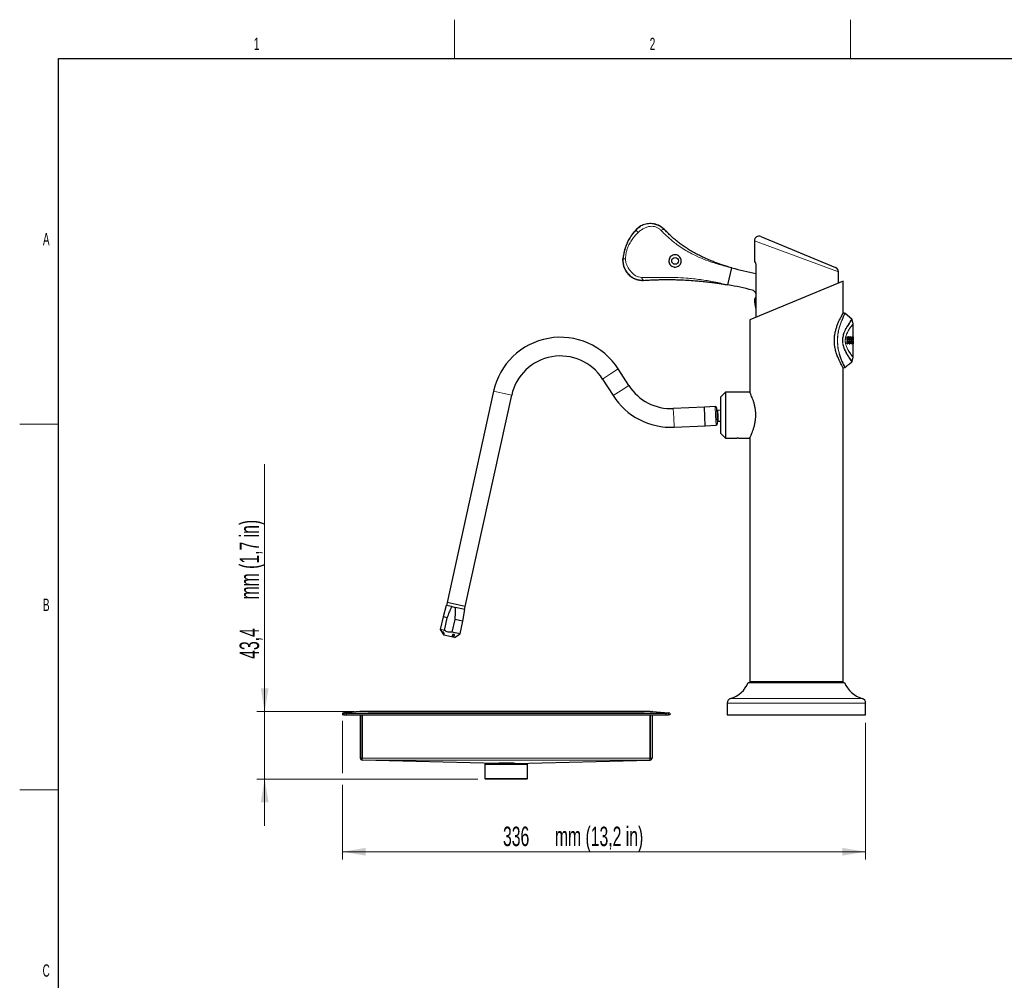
# Model space of a CAD drawing. Header units: millimetres. Extents: x 1 to 419, y 2 to 295.
# Tile 42 of 50: x 2 to 128, y 171 to 294. Entities that reach past the tile are written whole.
import ezdxf

# ---------------------------------------------------------------- set-up
doc = ezdxf.new("R2010")
doc.units = ezdxf.units.MM
doc.styles.add('SLDTEXTSTYLE0', font='TXT', dxfattribs={"width": 0.605})
doc.dimstyles.new('SLDDIMSTYLE1', dxfattribs={"dimtxt": 2.5, "dimasz": 3, "dimexe": 0, "dimexo": 0.0625, "dimtad": 1, "dimdec": 0, "dimlfac": 5, "dimrnd": 1e-09, "dimzin": 12, "dimdsep": 46, "dimtxsty": 'SLDTEXTSTYLE0', "dimsah": 1, "dimcen": 0.09, "dimadec": 0, "dimazin": 3, "dimtfac": 1, "dimtofl": 0, "dimtmove": 0, "dimatfit": 3, "dimfxl": 1, "dimfrac": 2, "dimtolj": 1, "dimtzin": 12, "dimarcsym": 0})
doc.dimstyles.new('SLDDIMSTYLE4', dxfattribs={"dimtxt": 2.5, "dimasz": 3, "dimexe": 0, "dimexo": 0.0625, "dimtad": 1, "dimdec": 1, "dimlfac": 5, "dimrnd": 1e-09, "dimzin": 12, "dimdsep": 46, "dimtxsty": 'SLDTEXTSTYLE0', "dimsah": 1, "dimcen": 0.09, "dimadec": 0, "dimazin": 3, "dimtfac": 1, "dimtmove": 0, "dimatfit": 0, "dimfxl": 1, "dimfrac": 2, "dimtolj": 1, "dimtzin": 12, "dimarcsym": 0})

# ---------------------------------------------------------------- blocks, each defined once
blk = doc.blocks.new('_D_12')
at = {"color": 7, "linetype": 'Continuous', "lineweight": 18}
for p, q in [((42.98, 204.37), (42.98, 197.64)), ((110.2, 204.13), (110.2, 186.55)), ((42.98, 196.14), (42.98, 186.55)), ((42.98, 187.55), (110.2, 187.55))]:
    blk.add_line(p, q, dxfattribs=at)
for points in [[(42.98, 187.55), (45.98, 187.05), (45.98, 188.05)], [(110.2, 187.55), (107.2, 188.05), (107.2, 187.05)]]:
    blk.add_solid(points, dxfattribs=at)
at = {"color": 7, "linetype": 'Continuous', "lineweight": 18, "char_height": 2.5, "attachment_point": 1, "style": 'SLDTEXTSTYLE0'}
for s, insert in [('mm (13,2 in)', (70.28, 190.78)), ('336', (63.61, 190.78))]:
    blk.add_mtext(s, dxfattribs=dict(at, insert=insert))
blk = doc.blocks.new('_D_13')
at = {"color": 7, "linetype": 'Continuous', "lineweight": 18}
for p, q in [((32.98, 205.57), (32.98, 237.36)), ((44.5, 205.57), (31.98, 205.57)), ((32.98, 196.89), (32.98, 205.57)), ((60.37, 196.89), (31.98, 196.89)), ((32.98, 196.89), (32.98, 190.89))]:
    blk.add_line(p, q, dxfattribs=at)
for points in [[(32.98, 205.57), (33.48, 208.57), (32.48, 208.57)], [(32.98, 196.89), (32.48, 193.89), (33.48, 193.89)]]:
    blk.add_solid(points, dxfattribs=at)
at = {"color": 7, "linetype": 'Continuous', "lineweight": 18, "char_height": 2.5, "attachment_point": 1, "rotation": 90, "style": 'SLDTEXTSTYLE0'}
for s, insert in [('mm (1,7 in)', (29.76, 219.98)), ('43,4', (29.76, 212.35))]:
    blk.add_mtext(s, dxfattribs=dict(at, insert=insert))

msp = doc.modelspace()

# ---------------------------------------------------------------- linework, layer by layer
at = {"color": 7, "linetype": 'Continuous', "lineweight": 18}
for p, q in [((57.375, 289.5), (57.375, 294.5)), ((108.25, 289.5), (108.25, 294.5)), ((6.5, 242.5), (1.5, 242.5)), ((6.5, 195.5), (1.5, 195.5))]:
    msp.add_line(p, q, dxfattribs=at)
at = {"color": 7, "linetype": 'Continuous', "lineweight": 25}
for p, q in [((6.5, 7.5), (6.5, 289.5)), ((6.5, 289.5), (413.5, 289.5)), ((83.7085, 267.9964), (83.0969, 268.2324)), ((84.4247, 267.4633), (84.3821, 267.4896)), ((95.9147, 266.075), (95.9147, 263.373)), ((96.7443, 266.6293), (106.3443, 262.6529)), ((79.0127, 263.5405), (79.0215, 263.7436)), ((95.9147, 263.373), (95.9773, 263.373)), ((92.5183, 260.4151), (93.0028, 262.6008)), ((93.0061, 262.6145), (93.003, 262.6008)), ((96.1047, 262.773), (96.1047, 256.2296)), ((106.7147, 260.6244), (106.7147, 262.0985)), ((80.9429, 261.0821), (81.1028, 261.0442)), ((81.003, 261.0528), (81.7166, 260.9979)), ((107.3147, 260.873), (95.3147, 255.9024)), ((107.3147, 256.7643), (107.3147, 260.873)), ((92.5185, 260.4151), (92.5177, 260.4115)), ((96.1047, 257.43), (95.9715, 258.1855)), ((96.0106, 258.6843), (96.0646, 258.8095)), ((96.0646, 258.8095), (96.0789, 258.8429)), ((96.1047, 258.9135), (96.0789, 258.8429)), ((95.3147, 255.9024), (95.3147, 246.623)), ((107.5094, 256.7575), (107.3147, 256.7643)), ((108.4373, 256.0132), (107.5729, 256.7385)), ((108.6136, 255.4252), (108.4687, 255.9658)), ((108.6147, 253.6947), (108.6147, 255.4083)), ((107.8423, 253.2643), (107.9204, 253.2643)), ((107.8423, 252.8522), (107.8423, 253.2643)), ((107.8423, 253.252), (107.9204, 253.2643)), ((107.8427, 253.7262), (107.9145, 253.7262)), ((107.8427, 253.3683), (107.8427, 253.7262)), ((107.8427, 253.7148), (107.9145, 253.7262)), ((107.8427, 253.5597), (107.9145, 253.5984)), ((107.8427, 253.3807), (107.9208, 253.3683)), ((107.9208, 253.3683), (107.8427, 253.3683)), ((107.9145, 253.7262), (107.9145, 253.5984)), ((107.9204, 253.2643), (107.9204, 252.8522)), ((108.0342, 253.6094), (107.9436, 253.6254)), ((108.1109, 253.3683), (108.1109, 253.4715)), ((108.1109, 253.4667), (108.1701, 253.4661)), ((108.1109, 253.3779), (108.1701, 253.3683)), ((108.1701, 253.3683), (108.1109, 253.3683)), ((108.1109, 253.2643), (108.1701, 253.2643)), ((108.1109, 252.8471), (108.1109, 253.2643)), ((108.1109, 253.2547), (108.1701, 253.2643)), ((108.1701, 253.4661), (108.1701, 253.3683)), ((108.1701, 253.2643), (108.1701, 252.8471)), ((108.2583, 253.6106), (108.1703, 253.6261)), ((108.311, 253.5189), (108.3601, 253.5194)), ((108.3157, 253.2643), (108.3599, 253.2643)), ((108.3157, 252.8471), (108.3157, 253.2643)), ((108.3157, 253.257), (108.3599, 253.2643)), ((108.316, 253.3683), (108.316, 253.4693)), ((108.316, 253.3756), (108.3601, 253.3683)), ((108.3601, 253.3683), (108.316, 253.3683)), ((108.3599, 253.2643), (108.3599, 252.9696)), ((108.3601, 253.5194), (108.3601, 253.3683)), ((108.3949, 253.2643), (108.44, 253.2643)), ((108.3952, 253.2568), (108.44, 253.2643)), ((108.4398, 253.3683), (108.3957, 253.3683)), ((108.3964, 253.3756), (108.4398, 253.3683)), ((108.5062, 253.6248), (108.4212, 253.6398)), ((108.5498, 253.3727), (108.5755, 253.3683)), ((108.5755, 253.3683), (108.55, 253.3683)), ((108.5503, 253.2643), (108.5762, 253.2643)), ((108.5796, 253.2643), (108.5945, 253.2643)), ((108.5955, 253.3683), (108.5805, 253.3683)), ((108.6147, 253.0473), (108.6147, 253.5241)), ((107.8423, 252.8646), (107.9204, 252.8522)), ((107.9204, 252.8522), (107.8423, 252.8522)), ((108.1109, 252.8568), (108.1701, 252.8471)), ((108.1701, 252.8471), (108.1109, 252.8471)), ((108.3157, 252.9623), (108.3599, 252.9696)), ((108.3599, 252.9696), (108.4339, 252.9696)), ((108.3619, 252.9555), (108.4339, 252.9696)), ((108.4185, 252.9692), (108.5036, 252.9842)), ((108.5301, 252.9581), (108.6124, 252.9726)), ((108.583, 252.9674), (108.6139, 252.9551)), ((108.6095, 252.974), (108.6095, 252.9569)), ((108.6095, 252.8521), (108.6095, 252.8471)), ((108.6147, 251.1196), (108.6147, 252.8951)), ((108.4687, 250.5629), (108.6136, 251.1035)), ((79.7939, 247.4685), (78.4251, 249.6081)), ((107.3147, 249.7666), (107.5147, 249.7736)), ((107.3147, 209.413), (107.3147, 249.7652)), ((107.5174, 249.7717), (107.517, 249.7726)), ((108.1147, 250.2448), (108.4373, 250.5155)), ((76.4034, 248.3147), (77.7723, 246.1751)), ((62.3809, 246.7472), (56.4183, 219.6044)), ((58.7624, 219.0895), (64.725, 246.2323)), ((92.2185, 246.623), (91.6185, 246.023)), ((91.6185, 243.673), (91.6185, 246.023)), ((95.3147, 246.623), (92.2185, 246.623)), ((92.2185, 246.623), (92.2185, 243.673)), ((89.4901, 244.6973), (85.4942, 244.5151)), ((90.8807, 244.7607), (89.4901, 244.6973)), ((89.5447, 243.4985), (89.4901, 244.6973)), ((89.5994, 242.2998), (89.4901, 244.6973)), ((91.0394, 244.6157), (91.0871, 243.5688)), ((91.6185, 244.2938), (91.2071, 244.275)), ((89.5994, 242.2998), (89.5447, 243.4985)), ((91.0871, 243.5688), (91.1349, 242.5219)), ((91.6185, 241.323), (91.6185, 243.673)), ((92.2185, 243.673), (92.2185, 240.723)), ((85.6036, 242.1176), (89.5994, 242.2998)), ((89.5994, 242.2998), (90.99, 242.3632)), ((91.2709, 242.8765), (91.6185, 242.8923)), ((91.6185, 241.323), (92.2185, 240.723)), ((92.2185, 240.723), (93.5047, 240.723)), ((94.0016, 240.723), (95.3147, 240.723)), ((95.3147, 240.723), (95.3147, 209.413)), ((56.313, 219.218), (55.9073, 217.7442)), ((57.042, 219.0579), (56.313, 219.218)), ((56.4183, 219.6044), (56.3325, 219.2137)), ((57.5904, 219.3469), (56.4183, 219.6044)), ((58.7624, 219.0895), (56.4183, 219.6044)), ((57.042, 219.0579), (57.4616, 218.9657)), ((58.6962, 218.6945), (57.4616, 218.9657)), ((58.7624, 219.0895), (57.5904, 219.3469)), ((58.6766, 218.6988), (58.7624, 219.0895)), ((55.9073, 217.7442), (55.5483, 216.1097)), ((56.4474, 217.6256), (55.9073, 217.7442)), ((58.4468, 217.1864), (58.6962, 218.6945)), ((56.0884, 215.9911), (56.4474, 217.6256)), ((57.4012, 217.4161), (57.0421, 215.7816)), ((58.4468, 217.1864), (57.4012, 217.4161)), ((58.0877, 215.5519), (58.4468, 217.1864)), ((55.5483, 216.1097), (56.0055, 215.395)), ((56.0884, 215.9911), (55.5483, 216.1097)), ((57.3729, 215.0946), (56.0055, 215.395)), ((58.0877, 215.5519), (57.0421, 215.7816)), ((57.3729, 215.0946), (58.0877, 215.5519)), ((95.1287, 209.299), (107.5007, 209.299)), ((95.3147, 209.413), (95.4287, 209.299)), ((95.3147, 209.413), (107.3147, 209.413)), ((107.2007, 209.299), (107.3147, 209.413)), ((92.4247, 206.6604), (92.4247, 205.133)), ((110.2047, 205.133), (110.2047, 206.6604)), ((43.145, 205.3863), (42.9815, 205.372)), ((42.9815, 205.372), (43.0024, 205.133)), ((43.1553, 205.1463), (43.0024, 205.133)), ((45.222, 205.5681), (43.145, 205.3863)), ((43.1697, 205.1476), (43.1553, 205.1463)), ((45.2691, 205.5691), (43.1805, 205.3864)), ((43.4244, 205.1339), (84.6049, 205.1339)), ((43.5815, 205.3729), (84.4478, 205.3729)), ((45.222, 205.5681), (45.2223, 205.565)), ((45.2515, 205.5676), (45.222, 205.5681)), ((45.2647, 205.1339), (45.2647, 199.5928)), ((45.502, 205.5691), (45.2691, 205.5691)), ((82.5273, 205.5701), (45.502, 205.5701)), ((45.5047, 205.1339), (45.5047, 199.5928)), ((45.5247, 199.5928), (45.5247, 205.1339)), ((46.2747, 205.5728), (46.237, 205.5701)), ((46.2747, 205.5728), (81.7547, 205.5728)), ((46.2747, 205.5728), (46.2747, 205.5721)), ((46.2747, 205.5701), (46.2747, 205.5721)), ((81.7547, 205.5721), (81.7547, 205.5728)), ((81.7923, 205.5701), (81.7547, 205.5728)), ((81.7547, 205.5721), (81.7547, 205.5701)), ((82.5047, 199.5928), (82.5047, 205.1339)), ((82.5247, 205.1339), (82.5247, 199.5928)), ((82.5273, 205.5691), (82.7602, 205.5691)), ((82.7602, 205.5691), (84.8488, 205.3864)), ((82.7647, 205.1339), (82.7647, 199.5928)), ((82.8073, 205.5681), (82.7778, 205.5676)), ((82.8073, 205.5681), (82.8071, 205.565)), ((82.8073, 205.5681), (84.8843, 205.3863)), ((84.8597, 205.1476), (84.874, 205.1463)), ((85.0269, 205.133), (84.874, 205.1463)), ((85.0478, 205.372), (84.8843, 205.3863)), ((85.0478, 205.372), (85.0269, 205.133)), ((92.4247, 205.133), (110.2047, 205.133)), ((45.5247, 199.3328), (45.52, 199.3329)), ((45.5247, 199.3331), (45.5247, 199.5928)), ((45.5247, 199.3328), (45.5247, 199.3331)), ((62.8603, 198.9015), (45.5247, 199.3328)), ((61.3747, 198.8853), (61.2747, 198.7853)), ((61.2747, 198.7853), (61.2747, 196.9853)), ((64.0147, 198.7853), (61.2747, 198.7853)), ((61.3747, 198.8853), (64.0147, 198.8853)), ((62.7647, 198.9039), (62.7647, 198.8853)), ((64.0147, 198.8853), (66.6547, 198.8853)), ((66.7547, 198.7853), (64.0147, 198.7853)), ((65.169, 198.9015), (82.5047, 199.3328)), ((65.2647, 198.8853), (65.2647, 198.9039)), ((66.7547, 198.7853), (66.6547, 198.8853)), ((66.7547, 196.9853), (66.7547, 198.7853)), ((82.5047, 199.3331), (82.5047, 199.5928)), ((82.5047, 199.3328), (82.5047, 199.3331)), ((82.5093, 199.3329), (82.5047, 199.3328)), ((61.2747, 196.9853), (61.3747, 196.8853)), ((61.2747, 196.9853), (66.7547, 196.9853)), ((66.6547, 196.8853), (61.3747, 196.8853)), ((66.6547, 196.8853), (66.7547, 196.9853))]:
    msp.add_line(p, q, dxfattribs=at)
at = {"color": 8, "linetype": 'Continuous', "lineweight": 18}
for p, q in [((106.7147, 262.0985), (95.9147, 266.075)), ((96.0646, 258.8095), (96.1047, 258.5817)), ((107.5088, 256.7392), (107.5093, 256.7402)), ((108.6147, 255.408), (108.5987, 255.3883)), ((108.5037, 252.8471), (108.4235, 252.8612)), ((77.4142, 248.9614), (78.4251, 249.6081)), ((76.4034, 248.3147), (77.4142, 248.9614)), ((63.553, 246.4898), (62.3809, 246.7472)), ((77.7723, 246.1751), (78.7831, 246.8218)), ((78.7831, 246.8218), (79.7939, 247.4685)), ((64.725, 246.2323), (63.553, 246.4898)), ((85.5489, 243.3163), (85.4942, 244.5151)), ((90.9353, 243.5619), (90.8807, 244.7607)), ((91.2071, 244.275), (91.239, 243.5758)), ((85.6036, 242.1176), (85.5489, 243.3163)), ((90.99, 242.3632), (90.9353, 243.5619)), ((91.239, 243.5758), (91.2709, 242.8765)), ((110.2047, 206.6604), (92.4247, 206.6604)), ((92.8502, 207.2345), (109.7791, 207.2345)), ((82.5273, 205.5691), (45.502, 205.5691)), ((45.5047, 199.5928), (45.2647, 199.5928)), ((45.5247, 199.5928), (82.5047, 199.5928)), ((45.5247, 199.3331), (82.5047, 199.3331)), ((82.5247, 199.5928), (82.7647, 199.5928))]:
    msp.add_line(p, q, dxfattribs=at)
at = {"color": 7, "linetype": 'Continuous', "lineweight": 25, "flags": 128}
for points in [[(81.2509, 267.9318), (81.0159, 267.7755), (80.7027, 267.4987)], [(81.0218, 267.7836), (81.0526, 267.8064), (81.2983, 267.9644)], [(83.88, 267.9148), (84.0828, 267.7759), (84.2753, 267.6141)], [(79.0261, 263.7288), (79.0279, 263.2943), (79.0776, 262.9745)], [(81.0205, 261.0477), (81.2822, 261.0062), (81.3715, 260.9984)], [(108.0771, 253.5802), (108.1166, 253.5936), (108.1571, 253.6073)]]:
    msp.add_lwpolyline(points, dxfattribs=at)
at = {"color": 7, "linetype": 'Continuous', "lineweight": 25}
msp.add_circle((85.7206, 263.492), 0.4318, dxfattribs=at)
for centre, radius, start, end in [((82.5466, 265.7284), 2.5561, 61.716327, 80.992012), ((82.5472, 265.7526), 2.54, 62.379346, 78.566455), ((85.2507, 263.2185), 6.2455, 149.163104, 175.313259), ((96.5147, 266.075), 0.6, 67.5, 180.023176), ((102.293, 295.0096), 33.7, 250.223106, 254.003663), ((102.293, 295.0096), 33.7, 254.003663, 259.418856), ((106.1147, 262.0985), 0.6, 1.204084, 67.5), ((84.7091, 216.3518), 44.7463, 75.868391, 79.949984), ((95.4728, 259.1039), 0.66, 16.764685, 75.868391), ((70.9955, 244.8548), 8.82, 32.610393, 167.610393), ((70.9955, 244.8548), 6.42, 32.610393, 167.610393), ((85.2019, 250.9284), 6.42, 212.610393, 272.610393), ((85.2019, 250.9284), 8.82, 212.610393, 272.610393), ((90.8876, 244.6088), 0.152, 2.610393, 92.610393), ((91.2002, 244.4269), 0.152, 182.610393, 272.610393), ((90.983, 242.515), 0.152, 272.610393, 2.610393), ((91.2778, 242.7246), 0.152, 92.610393, 182.610393), ((91.8037, 210.679), 3.6, 286.900448, 337.459041), ((110.8256, 210.679), 3.6, 202.540959, 253.099552), ((93.0247, 206.6604), 0.6, 106.900448, 180), ((109.6047, 206.6604), 0.6, 0, 73.099552), ((45.5247, 199.5928), 0.26, 180, 268.970122), ((45.5247, 199.5928), 0.02, 180, 270), ((82.5047, 199.5928), 0.02, 270, 0), ((82.5047, 199.5928), 0.26, 271.029878, 0)]:
    msp.add_arc(centre, radius, start, end, dxfattribs=at)
at = {"color": 8, "linetype": 'Continuous', "lineweight": 18}
for centre, radius, start, end in [((81.3416, 267.681), 0.6621, 195.792938, 234.996833), ((79.227, 263.0771), 0.6975, 80.004891, 107.136405), ((108.4991, 255.3874), 0.0996, 0.477561, 15.32166)]:
    msp.add_arc(centre, radius, start, end, dxfattribs=at)
at = {"color": 7, "linetype": 'Continuous', "lineweight": 25}
for centre, major_axis, ratio, start_param, end_param in [((43.5815, 205.1394), (-0.4235, 9.7359), 0.04366062, 1.54353149, 1.56818699), ((43.5815, 204.903), (0.4267, 9.7359), 0.04332772, 1.52302039, 1.54769327), ((43.5815, 205.1845), (0.6, 0), 0.08748866, 3.95580525, 4.44756162), ((43.5815, 205.4254), (0.6, 0), 0.08748866, 3.98047813, 4.71238898), ((43.5815, 198.5149), (0, 6.858), 0.08748866, 0, 0.26482736), ((84.4478, 205.4254), (0.6, 0), 0.08748866, 4.71238898, 5.44429983), ((84.4478, 198.5149), (0, 6.858), 0.08748866, 6.01835795, 6.28318531), ((84.4478, 205.1845), (0.6, 0), 0.08748866, 4.97721634, 5.46897271), ((84.4478, 204.903), (-0.4267, 9.7359), 0.04332772, 4.73549204, 4.76016492), ((84.4478, 205.1394), (0.4235, 9.7359), 0.04366062, 4.71499832, 4.73965381), ((64.0147, 198.8725), (1.26, 0), 0.0575, 0.4124272, 2.72916545)]:
    msp.add_ellipse(centre, major_axis=major_axis, ratio=ratio, start_param=start_param, end_param=end_param, dxfattribs=at)
for points, knots in [([(83.0969, 268.2324), (82.8841, 268.2636), (82.4431, 268.3281), (81.7822, 268.2022), (81.1756, 267.931), (80.8601, 267.643), (80.7045, 267.5009)], [0, 0, 0, 0, 0.24678733, 0.51163324, 0.75906073, 1, 1, 1, 1]), ([(80.7045, 267.5009), (80.5581, 267.3365), (80.2346, 266.9735), (79.8366, 266.3689), (79.5058, 265.7169), (79.268, 265.0698), (79.099, 264.415), (79.0477, 263.9704), (79.0215, 263.7436)], [0, 0, 0, 0, 0.15738954, 0.34758707, 0.5225331, 0.68297889, 0.83826489, 1, 1, 1, 1]), ([(80.6991, 267.4854), (80.5296, 267.3045), (80.3355, 267.0973), (80.1843, 266.8647), (80.1651, 266.8352)], [0, 0, 0, 0, 0.87301978, 1, 1, 1, 1]), ([(84.3868, 267.4954), (84.2706, 267.6133), (84.0781, 267.8087), (83.8134, 267.9435), (83.7086, 267.9969)], [0, 0, 0, 0, 0.60382793, 1, 1, 1, 1]), ([(93.0028, 262.6008), (92.7582, 262.6725), (92.2083, 262.8337), (91.5045, 263.0699), (90.8673, 263.3029), (90.3219, 263.5172), (89.7263, 263.7703), (89.1141, 264.0541), (88.494, 264.3685), (87.8938, 264.7012), (87.3095, 265.0567), (86.7708, 265.4157), (86.2543, 265.7909), (85.7623, 266.1813), (85.2857, 266.5968), (84.8335, 267.0264), (84.5651, 267.3133), (84.4247, 267.4633)], [0, 0, 0, 0, 0.07366782, 0.16559451, 0.21943959, 0.27899676, 0.34477434, 0.41783739, 0.48460527, 0.55482636, 0.62261159, 0.68593845, 0.74299273, 0.80715621, 0.8681566, 0.93103315, 1, 1, 1, 1]), ([(79.0215, 263.7436), (79.0166, 263.5992), (79.0067, 263.3038), (79.0794, 262.9181), (79.1905, 262.5819), (79.3226, 262.3031), (79.4924, 262.0362), (79.6874, 261.7997), (79.9108, 261.5865), (80.1977, 261.3731), (80.5623, 261.1746), (80.8566, 261.0933), (81.003, 261.0528)], [0, 0, 0, 0, 0.11738624, 0.24012195, 0.31988619, 0.4094053, 0.49456959, 0.58103416, 0.66195485, 0.74839811, 0.87480672, 1, 1, 1, 1]), ([(79.042, 263.2745), (79.0431, 263.2208), (79.0482, 262.9704), (79.1963, 262.5658), (79.4596, 262.0803), (79.8197, 261.6666), (80.2469, 261.3448), (80.6324, 261.147), (80.8719, 261.0969), (80.9429, 261.0821)], [0, 0, 0, 0, 0.05167338, 0.24103178, 0.42088203, 0.59463421, 0.76411223, 0.93003014, 1, 1, 1, 1]), ([(85.5488, 262.717), (85.4617, 262.7458), (85.2877, 262.8032), (85.0836, 262.9938), (84.9519, 263.2368), (84.9114, 263.5114), (84.9645, 263.7787), (85.0993, 264.0087), (85.2986, 264.181), (85.5439, 264.281), (85.7503, 264.2921), (85.9541, 264.2581), (86.1512, 264.1775), (86.3567, 263.9927), (86.4879, 263.7497), (86.5296, 263.4783), (86.479, 263.2105), (86.3435, 262.9762), (86.1397, 262.8004), (85.891, 262.702), (85.6859, 262.691), (85.5746, 262.7121), (85.5488, 262.717)], [0, 0, 0, 0, 0.05539858, 0.11077175, 0.1666415, 0.22177988, 0.27506231, 0.32674895, 0.37813278, 0.43050398, 0.48436655, 0.50140908, 0.55638718, 0.61137906, 0.6659821, 0.71993252, 0.77326559, 0.82610816, 0.8786616, 0.93118152, 0.98400766, 1, 1, 1, 1]), ([(95.9773, 263.373), (95.9886, 263.3661), (96.0112, 263.3524), (96.0504, 263.2465), (96.0837, 263.0908), (96.1022, 262.922), (96.104, 262.8133), (96.1047, 262.773)], [0, 0, 0, 0, 0.21844245, 0.4368188, 0.6563187, 0.87244058, 1, 1, 1, 1]), ([(81.1028, 261.0442), (81.1418, 261.0341), (81.3369, 260.984), (81.5295, 260.9927), (81.6837, 260.9997)], [0, 0, 0, 0, 0.20017416, 1, 1, 1, 1]), ([(81.7166, 260.9979), (81.9416, 261.0115), (82.3657, 261.0373), (82.9947, 261.0644), (83.5865, 261.0829), (84.1645, 261.0935), (84.8018, 261.0974), (85.5289, 261.0912), (86.3818, 261.0688), (87.319, 261.0256), (88.2054, 260.9651), (88.9968, 260.8958), (89.6275, 260.8308), (90.182, 260.766), (90.6557, 260.7052), (91.1404, 260.6379), (91.6312, 260.5641), (92.1082, 260.4867), (92.3935, 260.4369), (92.5183, 260.4151)], [0, 0, 0, 0, 0.06667107, 0.12570105, 0.18016946, 0.23238202, 0.28440972, 0.35303624, 0.42828279, 0.51485446, 0.60898738, 0.67385856, 0.73641928, 0.78674462, 0.83031854, 0.86945076, 0.92187737, 0.96583527, 1, 1, 1, 1]), ([(95.9715, 258.1855), (95.9713, 258.1863), (95.9579, 258.263), (95.945, 258.4282), (95.988, 258.5958), (96.0106, 258.6843)], [0, 0, 0, 0, 0.00525647, 0.47535504, 1, 1, 1, 1]), ([(107.3147, 249.7652), (107.3093, 249.774), (107.2985, 249.7917), (107.2169, 249.9337), (107.1037, 250.1377), (106.9644, 250.4023), (106.7979, 250.7435), (106.6118, 251.1735), (106.4285, 251.6849), (106.2884, 252.2235), (106.2065, 252.7549), (106.1796, 253.2477), (106.2036, 253.7457), (106.2748, 254.2254), (106.3845, 254.6829), (106.5265, 255.1269), (106.6942, 255.5528), (106.8785, 255.9557), (107.0564, 256.3044), (107.2236, 256.608), (107.2966, 256.7334), (107.3201, 256.7737), (107.3145, 256.7641), (107.3144, 256.7639)], [0, 0, 0, 0, 0.05078756, 0.10357446, 0.1478757, 0.19314993, 0.24424855, 0.29655853, 0.35283736, 0.41095693, 0.45424709, 0.49875692, 0.54206967, 0.58665878, 0.63006612, 0.67440565, 0.72506864, 0.77689611, 0.8334523, 0.89189064, 0.9688678, 0.99955949, 1, 1, 1, 1]), ([(107.5789, 256.7334), (107.5697, 256.74), (107.5511, 256.7532), (107.5285, 256.7559), (107.5171, 256.7573)], [0, 0, 0, 0, 0.49992188, 1, 1, 1, 1]), ([(108.4697, 255.962), (108.4663, 255.9718), (108.4594, 255.9915), (108.4445, 256.0061), (108.437, 256.0134)], [0, 0, 0, 0, 0.49998039, 1, 1, 1, 1]), ([(107.8427, 253.4909), (107.8469, 253.5098), (107.8546, 253.545), (107.87, 253.5677), (107.8771, 253.5782)], [0, 0, 0, 0, 0.53858179, 1, 1, 1, 1]), ([(107.9145, 253.5984), (107.929, 253.6298), (107.9579, 253.6922), (108.0144, 253.7383), (108.0676, 253.7417), (108.1121, 253.7052), (108.1407, 253.6555), (108.1534, 253.6182), (108.1571, 253.6073)], [0, 0, 0, 0, 0.20850937, 0.41431217, 0.59638369, 0.76211939, 0.93035664, 1, 1, 1, 1]), ([(108.1109, 253.4715), (108.1104, 253.4819), (108.109, 253.5062), (108.0985, 253.5444), (108.0804, 253.5802), (108.0541, 253.6055), (108.0223, 253.6135), (107.989, 253.6007), (107.9584, 253.5686), (107.9353, 253.5144), (107.9223, 253.4445), (107.9213, 253.3933), (107.9208, 253.3683)], [0, 0, 0, 0, 0.05057101, 0.11810398, 0.21296238, 0.30953166, 0.41880225, 0.54088672, 0.64587051, 0.75148559, 0.87854517, 1, 1, 1, 1]), ([(108.0771, 253.5802), (108.0641, 253.6162), (108.0421, 253.677), (107.9964, 253.723), (107.9675, 253.7222), (107.9538, 253.7218)], [0, 0, 0, 0, 0.43275598, 0.73156376, 1, 1, 1, 1]), ([(108.0984, 253.5401), (108.0998, 253.5451), (108.1073, 253.5707), (108.1187, 253.5855), (108.1279, 253.5974)], [0, 0, 0, 0, 0.19339103, 1, 1, 1, 1]), ([(108.1571, 253.6073), (108.1644, 253.6297), (108.179, 253.6744), (108.2141, 253.7221), (108.2563, 253.7443), (108.2975, 253.7358), (108.3284, 253.6897), (108.3485, 253.6254), (108.3578, 253.5638), (108.3597, 253.5268), (108.3601, 253.5194)], [0, 0, 0, 0, 0.12058864, 0.24057946, 0.41388876, 0.59302669, 0.71625552, 0.83931369, 0.9675758, 1, 1, 1, 1]), ([(108.316, 253.4693), (108.3156, 253.4806), (108.3146, 253.5074), (108.3068, 253.5449), (108.2942, 253.5805), (108.2765, 253.6048), (108.2539, 253.6139), (108.2274, 253.6052), (108.2013, 253.5755), (108.1821, 253.5332), (108.1727, 253.4954), (108.1708, 253.4736), (108.1701, 253.4661)], [0, 0, 0, 0, 0.06526926, 0.15361124, 0.24523621, 0.35374405, 0.46407645, 0.59620624, 0.75161404, 0.87246157, 0.9555827, 1, 1, 1, 1]), ([(108.2596, 253.6234), (108.2574, 253.633), (108.2501, 253.666), (108.2303, 253.7031), (108.2038, 253.7269), (108.1851, 253.7218), (108.1767, 253.7196)], [0, 0, 0, 0, 0.13032603, 0.4447209, 0.7522092, 1, 1, 1, 1]), ([(108.4339, 252.9696), (108.4273, 253.001), (108.4109, 253.0782), (108.3975, 253.1826), (108.3953, 253.2524), (108.3949, 253.2643)], [0, 0, 0, 0, 0.36183974, 0.89041523, 1, 1, 1, 1]), ([(108.3957, 253.3683), (108.4, 253.4308), (108.4073, 253.5367), (108.4335, 253.6599), (108.4622, 253.7331), (108.4964, 253.7627), (108.527, 253.7517), (108.5506, 253.6849), (108.5654, 253.5873), (108.5724, 253.4742), (108.5746, 253.3983), (108.5755, 253.3683)], [0, 0, 0, 0, 0.15076391, 0.25523982, 0.35996706, 0.45840423, 0.60256484, 0.70882033, 0.81483964, 0.92661971, 1, 1, 1, 1]), ([(108.4737, 253.6306), (108.4719, 253.6438), (108.4654, 253.6902), (108.4468, 253.7358), (108.4272, 253.7376), (108.4172, 253.7385)], [0, 0, 0, 0, 0.16259576, 0.57076835, 1, 1, 1, 1]), ([(108.55, 253.3683), (108.5492, 253.3975), (108.5474, 253.462), (108.5387, 253.5476), (108.5245, 253.6072), (108.5075, 253.6294), (108.49, 253.6203), (108.4719, 253.5889), (108.4546, 253.5254), (108.444, 253.4458), (108.441, 253.3902), (108.4398, 253.3683)], [0, 0, 0, 0, 0.11126974, 0.2451271, 0.36733199, 0.4730653, 0.56691725, 0.67074528, 0.78577338, 0.9158042, 1, 1, 1, 1]), ([(108.44, 253.2643), (108.442, 253.2176), (108.4453, 253.1419), (108.4608, 253.0532), (108.478, 253.0025), (108.4965, 252.9803), (108.5137, 252.9865), (108.5282, 253.0193), (108.5395, 253.077), (108.5473, 253.1555), (108.5498, 253.2226), (108.5502, 253.2599), (108.5503, 253.2643)], [0, 0, 0, 0, 0.16694518, 0.27043632, 0.37434776, 0.47220974, 0.5661361, 0.66286951, 0.75827094, 0.86637206, 0.98407735, 1, 1, 1, 1]), ([(108.5762, 253.2643), (108.575, 253.2046), (108.5727, 253.0929), (108.5594, 252.9568), (108.5395, 252.8725), (108.519, 252.8486), (108.5068, 252.8474), (108.5037, 252.8471)], [0, 0, 0, 0, 0.27078447, 0.50704718, 0.73356539, 0.9328222, 1, 1, 1, 1]), ([(108.6147, 252.8951), (108.6143, 252.8771), (108.6136, 252.8408), (108.6071, 252.845), (108.598, 252.8871), (108.589, 252.9693), (108.5812, 253.0989), (108.5802, 253.2035), (108.5796, 253.2643)], [0, 0, 0, 0, 0.17541602, 0.35319199, 0.49294697, 0.63361316, 0.78665183, 1, 1, 1, 1]), ([(108.5805, 253.3683), (108.5823, 253.4296), (108.5851, 253.5318), (108.5942, 253.6514), (108.6027, 253.7205), (108.6105, 253.7461), (108.6143, 253.7367), (108.6146, 253.705), (108.6147, 253.6947)], [0, 0, 0, 0, 0.23740118, 0.39556188, 0.55447703, 0.69586418, 0.90103764, 1, 1, 1, 1]), ([(108.5945, 253.2643), (108.5951, 253.2174), (108.5961, 253.1412), (108.6004, 253.0529), (108.6047, 252.9997), (108.6094, 252.9711), (108.6127, 252.9696), (108.6145, 252.9924), (108.6146, 253.0284), (108.6147, 253.0473)], [0, 0, 0, 0, 0.21974029, 0.35667452, 0.47256599, 0.58884461, 0.75351551, 0.8712286, 1, 1, 1, 1]), ([(108.6147, 253.524), (108.6146, 253.5468), (108.6144, 253.5902), (108.6123, 253.6124), (108.6086, 253.6085), (108.6043, 253.5742), (108.6002, 253.5177), (108.5971, 253.4455), (108.5959, 253.3906), (108.5955, 253.3683)], [0, 0, 0, 0, 0.16242024, 0.3091836, 0.47760987, 0.59501933, 0.71199064, 0.88270151, 1, 1, 1, 1]), ([(108.6147, 253.6947), (108.6146, 253.6837), (108.6145, 253.6618), (108.6141, 253.6256), (108.6139, 253.6075)], [0, 0, 0, 0, 0.50056429, 1, 1, 1, 1]), ([(108.3619, 252.9555), (108.3488, 252.9555), (108.3343, 252.9555), (108.3173, 252.9555), (108.3157, 252.9555)], [0, 0, 0, 0, 0.90488641, 1, 1, 1, 1]), ([(108.4235, 252.8612), (108.4028, 252.8612), (108.3712, 252.8612), (108.3299, 252.8613), (108.3157, 252.8613)], [0, 0, 0, 0, 0.65696815, 1, 1, 1, 1]), ([(108.5037, 252.8471), (108.4826, 252.8471), (108.4464, 252.8471), (108.3819, 252.8471), (108.3378, 252.8471), (108.3157, 252.8471)], [0, 0, 0, 0, 0.41093943, 0.70522749, 1, 1, 1, 1]), ([(108.4235, 252.8612), (108.4333, 252.865), (108.4528, 252.8725), (108.4699, 252.9244), (108.4754, 252.9708), (108.4764, 252.9794)], [0, 0, 0, 0, 0.44714433, 0.89836277, 1, 1, 1, 1]), ([(108.6139, 252.9551), (108.6141, 252.9438), (108.6145, 252.9209), (108.6146, 252.9038), (108.6147, 252.8951)], [0, 0, 0, 0, 0.49560522, 1, 1, 1, 1]), ([(108.437, 250.5153), (108.4445, 250.5226), (108.4594, 250.5372), (108.4663, 250.5569), (108.4697, 250.5667)], [0, 0, 0, 0, 0.5000196, 1, 1, 1, 1]), ([(107.5174, 249.7729), (107.516, 249.7727), (107.5133, 249.7721), (107.516, 249.772), (107.5174, 249.7719)], [0, 0, 0, 0, 0.49961327, 1, 1, 1, 1]), ([(107.5174, 249.7717), (107.5194, 249.7719), (107.5222, 249.7723), (107.5287, 249.7737), (107.5362, 249.7757), (107.5444, 249.7787), (107.5537, 249.7833), (107.5594, 249.7866), (107.5672, 249.7919), (107.5724, 249.7964), (107.576, 249.7995)], [0, 0, 0, 0, 0.21776976, 0.32651745, 0.43527185, 0.65326605, 0.70762664, 0.81644702, 0.87081409, 1, 1, 1, 1]), ([(107.8126, 250.0092), (107.7791, 249.9808), (107.7016, 249.9152), (107.6219, 249.8424), (107.5832, 249.8063), (107.5759, 249.7994)], [0, 0, 0, 0, 0.38234333, 0.88296013, 1, 1, 1, 1]), ([(107.576, 249.7995), (107.6064, 249.8277), (107.6702, 249.8869), (107.7946, 249.9957), (107.9156, 250.0949), (108.0132, 250.1703), (108.0788, 250.219), (108.1108, 250.242), (108.1137, 250.2441), (108.1147, 250.2448)], [0, 0, 0, 0, 0.17370159, 0.36412955, 0.55567376, 0.70157907, 0.8197472, 0.93865525, 1, 1, 1, 1]), ([(95.3195, 240.7327), (95.3182, 240.7301), (95.3136, 240.7208), (95.3435, 240.7816), (95.4029, 240.9057), (95.4916, 241.0994), (95.601, 241.3553), (95.7255, 241.6784), (95.8541, 242.0686), (95.9712, 242.5204), (96.0552, 243.0054), (96.095, 243.5066), (96.0879, 243.9786), (96.0412, 244.4275), (95.9658, 244.8414), (95.8656, 245.2347), (95.747, 245.6066), (95.6193, 245.9462), (95.4973, 246.2345), (95.3951, 246.4571), (95.3346, 246.5825), (95.3096, 246.6333), (95.3158, 246.6207), (95.3163, 246.6196)], [0, 0, 0, 0, 0.01905954, 0.06630823, 0.11489735, 0.16291897, 0.21211484, 0.2645578, 0.31835225, 0.3737084, 0.43093271, 0.4818491, 0.53460814, 0.58043159, 0.62748036, 0.67553547, 0.72470425, 0.7784833, 0.83374275, 0.88855602, 0.94527526, 0.9951803, 1, 1, 1, 1]), ([(93.5047, 240.723), (93.5074, 240.7232), (93.5129, 240.7237), (93.5558, 240.727), (93.6191, 240.7307), (93.6983, 240.7334), (93.7837, 240.7338), (93.8655, 240.7318), (93.9355, 240.7282), (93.9832, 240.7248), (94.006, 240.7228), (94.0024, 240.7231), (94.0016, 240.7232)], [0, 0, 0, 0, 0.10710894, 0.21420864, 0.32154852, 0.42904863, 0.5362865, 0.64324877, 0.75035211, 0.85779258, 0.96524128, 1, 1, 1, 1]), ([(56.4474, 217.6256), (56.5418, 217.8793), (56.7133, 218.3402), (56.9155, 218.8173), (57.0301, 219.0353), (57.042, 219.0579)], [0, 0, 0, 0, 0.52334941, 0.95069911, 1, 1, 1, 1]), ([(57.4616, 218.9657), (57.4649, 218.8362), (57.4781, 218.3193), (57.4341, 217.8031), (57.4012, 217.4161)], [0, 0, 0, 0, 0.25043397, 1, 1, 1, 1]), ([(55.9916, 215.5552), (55.981, 215.5638), (55.9597, 215.5811), (55.9276, 215.6199), (55.8989, 215.6621), (55.8764, 215.704), (55.8628, 215.7405), (55.8599, 215.7683), (55.8688, 215.7846), (55.8891, 215.7878), (55.9186, 215.7779), (55.9538, 215.7559), (55.9905, 215.7239), (56.024, 215.685), (56.0499, 215.6431), (56.0649, 215.603), (56.0677, 215.569), (56.0584, 215.5454), (56.0389, 215.5358), (56.0152, 215.5402), (55.9983, 215.5509), (55.9916, 215.5552)], [0, 0, 0, 0, 0.05376985, 0.10753626, 0.16130721, 0.21476698, 0.26810271, 0.32166552, 0.37544932, 0.42915374, 0.48261889, 0.53602099, 0.58961988, 0.64340773, 0.69709378, 0.7504983, 0.80385611, 0.85750534, 0.91131747, 0.96483653, 1, 1, 1, 1]), ([(57.0421, 215.7816), (56.8779, 215.7675), (56.5389, 215.7385), (56.2417, 215.9051), (56.0884, 215.9911)], [0, 0, 0, 0, 0.48429581, 1, 1, 1, 1]), ([(57.2439, 215.2909), (57.2276, 215.2882), (57.1952, 215.2829), (57.1514, 215.29), (57.1174, 215.3082), (57.097, 215.3357), (57.0928, 215.3685), (57.1057, 215.4022), (57.1342, 215.4325), (57.1749, 215.4564), (57.2233, 215.4718), (57.2739, 215.4776), (57.3206, 215.4735), (57.3581, 215.4603), (57.3823, 215.4393), (57.3907, 215.4124), (57.3825, 215.3818), (57.3586, 215.3505), (57.3221, 215.3221), (57.2818, 215.3015), (57.2548, 215.294), (57.2439, 215.2909)], [0, 0, 0, 0, 0.05348755, 0.10698595, 0.16025258, 0.21365616, 0.26742072, 0.32115907, 0.37457968, 0.42792985, 0.48153284, 0.53532466, 0.58899776, 0.64243751, 0.69585381, 0.74948687, 0.80328034, 0.8569299, 0.91030531, 0.96368815, 1, 1, 1, 1])]:
    msp.add_open_spline(points, degree=3, knots=knots, dxfattribs=at)
at = {"color": 8, "linetype": 'Continuous', "lineweight": 18}
for points, knots in [([(80.9618, 267.1387), (80.8009, 266.9707), (80.4859, 266.6417), (80.0969, 266.1184), (79.8056, 265.6184), (79.6003, 265.142), (79.4627, 264.6956), (79.3733, 264.233), (79.3565, 263.9213), (79.3481, 263.764)], [0, 0, 0, 0, 0.18107956, 0.35450838, 0.51873061, 0.63956411, 0.75905027, 0.87833603, 1, 1, 1, 1]), ([(83.9152, 267.4144), (83.8259, 267.4997), (83.6501, 267.6676), (83.3136, 267.8514), (82.9265, 267.9525), (82.5092, 267.9482), (82.0879, 267.8483), (81.678, 267.6699), (81.292, 267.4362), (81.071, 267.2371), (80.9618, 267.1387)], [0, 0, 0, 0, 0.12163518, 0.23947082, 0.35599835, 0.47630495, 0.60344934, 0.73593222, 0.86957931, 1, 1, 1, 1]), ([(84.3821, 267.4896), (84.3664, 267.5012), (84.3215, 267.5343), (84.2093, 267.5353), (84.0653, 267.4998), (83.964, 267.4422), (83.9152, 267.4144)], [0, 0, 0, 0, 0.1579818, 0.45207609, 0.73594247, 1, 1, 1, 1]), ([(93.0028, 262.6008), (92.7177, 262.6724), (92.1479, 262.8154), (91.3319, 263.0454), (90.415, 263.3307), (89.3893, 263.698), (88.3653, 264.1459), (87.4691, 264.6165), (86.6989, 265.0831), (86.0008, 265.5687), (85.3851, 266.0482), (84.8559, 266.4992), (84.3588, 266.9573), (84.0628, 267.2623), (83.9152, 267.4144)], [0, 0, 0, 0, 0.08094686, 0.16176738, 0.24272504, 0.36492594, 0.48813728, 0.57116604, 0.65518696, 0.74038436, 0.80504812, 0.87010636, 0.93521071, 1, 1, 1, 1]), ([(79.3481, 263.764), (79.3548, 263.6349), (79.369, 263.3603), (79.5016, 262.9669), (79.6993, 262.5721), (79.9647, 262.1987), (80.2814, 261.8589), (80.6397, 261.5885), (81.0339, 261.4056), (81.301, 261.3807), (81.4321, 261.3685)], [0, 0, 0, 0, 0.111393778, 0.237046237, 0.36579205, 0.50093279, 0.634533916, 0.762893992, 0.88370158, 1, 1, 1, 1]), ([(81.4321, 261.3685), (81.8931, 261.3682), (82.8188, 261.3674), (84.2697, 261.3838), (85.736, 261.3656), (87.0054, 261.3026), (88.0769, 261.207), (88.9715, 261.0977), (89.8474, 260.963), (90.7186, 260.8045), (91.6058, 260.6225), (92.2139, 260.4843), (92.5183, 260.4151)], [0, 0, 0, 0, 0.12705117, 0.25511836, 0.38241888, 0.50812809, 0.5911137, 0.67357926, 0.75562775, 0.83716591, 0.91850161, 1, 1, 1, 1]), ([(81.4321, 261.3685), (81.4471, 261.3169), (81.4784, 261.21), (81.5463, 261.0903), (81.6273, 261.0087), (81.6868, 261.0015), (81.7166, 260.9979)], [0, 0, 0, 0, 0.23237496, 0.4813833, 0.74015732, 1, 1, 1, 1]), ([(107.5093, 256.7402), (107.4926, 256.7055), (107.4592, 256.6361), (107.3378, 256.376), (107.1818, 256.0182), (107.0037, 255.5659), (106.8278, 255.0363), (106.6801, 254.4377), (106.591, 253.7876), (106.5727, 253.1112), (106.6224, 252.4417), (106.742, 251.8106), (106.9067, 251.2407), (107.0866, 250.7447), (107.2575, 250.3335), (107.3975, 250.0232), (107.4953, 249.8172), (107.5101, 249.7868), (107.5174, 249.7717)], [0, 0, 0, 0, 0.06247707, 0.12511763, 0.18780137, 0.2501751, 0.31279252, 0.37497347, 0.43757054, 0.49990716, 0.56245582, 0.62515436, 0.6876524, 0.75022853, 0.81279172, 0.87511954, 0.93774138, 1, 1, 1, 1]), ([(107.5783, 256.7339), (107.5717, 256.7209), (107.5583, 256.6947), (107.4554, 256.4883), (107.3067, 256.1743), (107.1248, 255.7569), (106.9341, 255.2539), (106.7603, 254.6758), (106.6363, 254.0359), (106.5886, 253.355), (106.6158, 252.6696), (106.7218, 252.0139), (106.8865, 251.417), (107.0757, 250.8932), (107.2623, 250.4524), (107.4207, 250.1116), (107.5382, 249.8739), (107.5634, 249.8243), (107.576, 249.7995)], [0, 0, 0, 0, 0.062762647, 0.125683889, 0.188245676, 0.250854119, 0.313352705, 0.375434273, 0.437878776, 0.499918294, 0.562479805, 0.624864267, 0.68723222, 0.749807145, 0.812171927, 0.874788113, 0.937372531, 1, 1, 1, 1]), ([(108.4373, 256.0132), (108.4308, 256.0045), (108.418, 255.9871), (108.3176, 255.8485), (108.1671, 255.6342), (107.9728, 255.3423), (107.7528, 254.9802), (107.527, 254.5478), (107.3262, 254.0411), (107.2055, 253.4569), (107.2365, 252.8424), (107.3968, 252.2861), (107.6115, 251.8088), (107.8379, 251.4035), (108.0502, 251.0678), (108.229, 250.8052), (108.365, 250.6146), (108.4047, 250.5601), (108.4246, 250.5329)], [0, 0, 0, 0, 0.06260976, 0.12490614, 0.18744269, 0.24973508, 0.31207636, 0.37441851, 0.43692629, 0.49983458, 0.56280407, 0.62564314, 0.68817689, 0.75015041, 0.81261726, 0.87489721, 0.93747264, 1, 1, 1, 1]), ([(108.4696, 255.9625), (108.4685, 255.9609), (108.4664, 255.9581), (108.4539, 255.9412), (108.4418, 255.9248), (108.4301, 255.9087), (108.4133, 255.8857), (108.3839, 255.8451), (108.3321, 255.7729), (108.2434, 255.647), (108.1146, 255.4586), (107.9478, 255.201), (107.7661, 254.8939), (107.6008, 254.5735), (107.4735, 254.2771), (107.3459, 253.9021), (107.2463, 253.3908), (107.3038, 252.7433), (107.4486, 252.3133), (107.5577, 252.0575), (107.6143, 251.9352), (107.6724, 251.8177), (107.7665, 251.6381), (107.8932, 251.418), (108.0831, 251.1155), (108.2662, 250.8477), (108.404, 250.6558), (108.4406, 250.6058), (108.457, 250.5834)], [0, 0, 0, 0, 0.02714868, 0.04858981, 0.05769531, 0.06908648, 0.08271057, 0.09857002, 0.12988216, 0.16897774, 0.21539197, 0.26882224, 0.32368605, 0.37011706, 0.40906119, 0.4399727, 0.50595, 0.57446879, 0.64176936, 0.65840278, 0.67508218, 0.69187009, 0.70862733, 0.75536755, 0.79922564, 0.87825113, 0.94561003, 1, 1, 1, 1]), ([(108.5952, 255.4137), (108.5951, 255.4137), (108.5946, 255.4129), (108.5926, 255.4105), (108.5849, 255.4006), (108.5715, 255.3839), (108.5511, 255.358), (108.53, 255.3309), (108.5019, 255.2949), (108.4657, 255.2478), (108.4223, 255.1905), (108.3663, 255.1153), (108.3073, 255.034), (108.2393, 254.9371), (108.1735, 254.8402), (108.0806, 254.697), (107.9756, 254.5233), (107.8842, 254.3515), (107.8289, 254.2361), (107.7998, 254.1719), (107.7753, 254.1147), (107.7552, 254.0653), (107.7198, 253.9742), (107.6768, 253.8481), (107.6369, 253.6938), (107.6049, 253.5267), (107.5885, 253.3655), (107.5886, 253.1973), (107.6043, 252.9779), (107.654, 252.7503), (107.7298, 252.525), (107.7963, 252.361), (107.8573, 252.232), (107.9055, 252.1379), (107.9365, 252.0799), (107.9783, 252.0043), (108.0162, 251.9393), (108.0553, 251.8744), (108.0927, 251.8137), (108.1402, 251.7394), (108.1916, 251.6618), (108.3082, 251.4907), (108.4154, 251.3465), (108.4988, 251.2377), (108.5347, 251.1916), (108.564, 251.1543), (108.5841, 251.1289), (108.5972, 251.1125), (108.6052, 251.1024), (108.6092, 251.0974), (108.6107, 251.0955), (108.611, 251.0949), (108.6112, 251.0948), (108.6112, 251.0948), (108.6112, 251.0949)], [0, 0, 0, 0, 0.00028639, 0.00256378, 0.00889845, 0.03275815, 0.04643787, 0.06247064, 0.08087094, 0.10167832, 0.12496697, 0.14701446, 0.17841893, 0.19794643, 0.22524999, 0.24993842, 0.29459217, 0.3301313, 0.34187604, 0.35223307, 0.36120768, 0.36879385, 0.37497124, 0.40237386, 0.42315682, 0.43753097, 0.46768084, 0.48357671, 0.50008674, 0.54987507, 0.57209717, 0.59712054, 0.62501254, 0.63586055, 0.64628253, 0.65629229, 0.67785274, 0.68419653, 0.69575634, 0.71578461, 0.73313881, 0.75014718, 0.84337037, 0.8668917, 0.89046003, 0.91389211, 0.93725518, 0.95292331, 0.96855102, 0.98416346, 0.99106003, 0.99600352, 0.99747831, 1, 1, 1, 1]), ([(108.5987, 255.3883), (108.5878, 255.3746), (108.5657, 255.3472), (108.5058, 255.2715), (108.4149, 255.1538), (108.2827, 254.9766), (108.1263, 254.7469), (107.9812, 254.5094), (107.857, 254.278), (107.7202, 253.9695), (107.622, 253.6365), (107.5926, 253.305), (107.6031, 253.0649), (107.6445, 252.8274), (107.7097, 252.605), (107.7912, 252.3959), (107.9101, 252.1444), (108.0691, 251.8692), (108.2486, 251.6008), (108.4035, 251.3891), (108.5028, 251.261), (108.5602, 251.1884), (108.5913, 251.1496), (108.611, 251.1251), (108.6134, 251.1222), (108.6147, 251.1207)], [0, 0, 0, 0, 0.04154511, 0.08328541, 0.1249971, 0.18823509, 0.25003369, 0.29222436, 0.33424113, 0.37503067, 0.44029463, 0.47018549, 0.49981624, 0.52992524, 0.56233429, 0.59254774, 0.62485208, 0.68736955, 0.74988728, 0.812421, 0.87496959, 0.90631102, 0.93749377, 0.96874701, 1, 1, 1, 1]), ([(108.6113, 255.4338), (108.6106, 255.433), (108.6092, 255.4313), (108.5999, 255.4196), (108.5952, 255.4137)], [0, 0, 0, 0, 0.49825575, 1, 1, 1, 1]), ([(108.4246, 250.5329), (108.4284, 250.5278), (108.4358, 250.5175), (108.4368, 250.5162), (108.4373, 250.5155)], [0, 0, 0, 0, 0.501771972, 1, 1, 1, 1]), ([(108.457, 250.5834), (108.4607, 250.5784), (108.468, 250.5685), (108.4691, 250.567), (108.4696, 250.5662)], [0, 0, 0, 0, 0.49810631, 1, 1, 1, 1])]:
    msp.add_open_spline(points, degree=3, knots=knots, dxfattribs=at)

# ---------------------------------------------------------------- texts
at = {"color": 7, "linetype": 'Continuous', "lineweight": 0, "char_height": 1.5875, "attachment_point": 2, "style": 'SLDTEXTSTYLE0'}
for s, insert in [('1', (31.9448, 292.1781)), ('2', (82.8198, 292.1781)), ('A', (4.9138, 267.0781)), ('B', (4.9138, 220.0781)), ('C', (4.9046, 173.0781))]:
    msp.add_mtext(s, dxfattribs=dict(at, insert=insert))

# ---------------------------------------------------------------- dimensions: what is measured, and where the dimension line sits
at = {"color": 7, "linetype": 'Continuous', "lineweight": 18}
dim = msp.add_linear_dim(base=(32.9815, 205.5701), p1=(61.3747, 196.8853), p2=(45.5032, 205.5701), angle=90, text='<> mm (1,7 in)', dimstyle='SLDDIMSTYLE4', dxfattribs=at)
dim.commit()
dim.dimension.update_dxf_attribs({"geometry": '_D_13', "text_midpoint": (32.9815, 224.856), "dimtype": 160})
dim = msp.add_linear_dim(base=(110.2047, 187.5545), p1=(42.9815, 205.372), p2=(110.2047, 205.133), text='<> mm (13,2 in)', dimstyle='SLDDIMSTYLE1', dxfattribs=at)
dim.commit()
dim.dimension.update_dxf_attribs({"geometry": '_D_12', "text_midpoint": (76.5931, 187.5545), "dimtype": 160})

doc.saveas('drawing.dxf')
